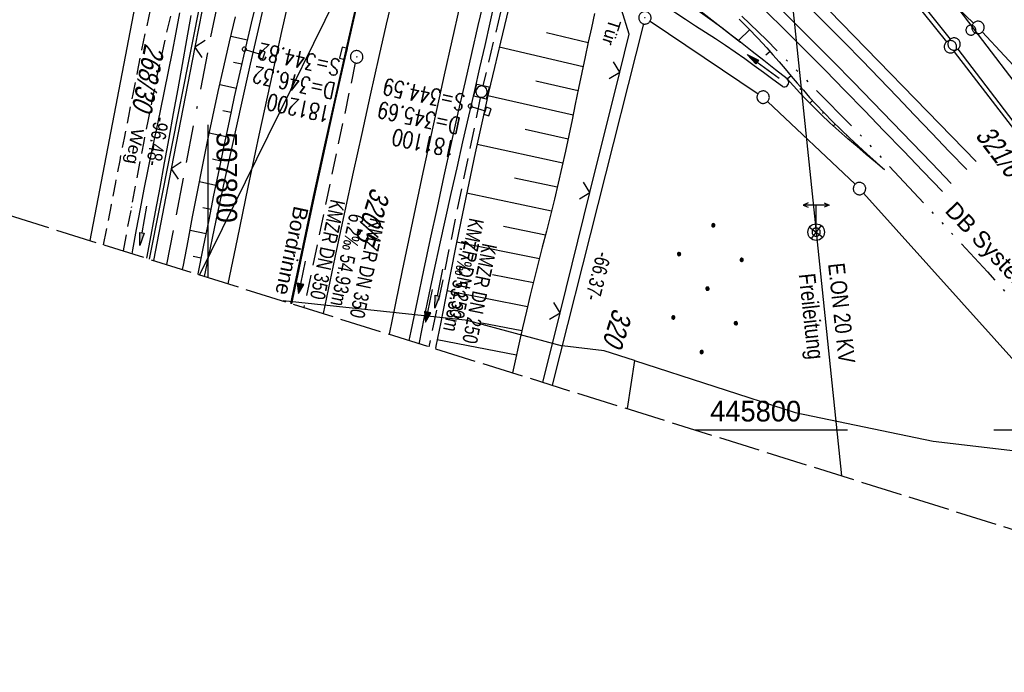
# Model space of a CAD drawing. Extents: x 507679 to 508174, y 445771 to 446563.
# Tile 2 of 43: x 507777 to 507896, y 445771 to 445850. Entities that reach past the tile are written whole.
import ezdxf

# ---------------------------------------------------------------- set-up
doc = ezdxf.new("R2010")
doc.units = 0
doc.header["$LTSCALE"] = 10
doc.header["$MEASUREMENT"] = 0
for name, pattern in [('ACAD_ISO14W100', [25.5, 12, -3, 0.5, -3, 0.5, -3, 0.5, -3]), ('ACAD_ISO16W100', [73, 15, -6.5, 15, -6.5, 15, -7, 1, -7]), ('AUSGEZOGEN', [0]), ('LT00', [0]), ('LT11', [0.3, 0.2, -0.1]), ('LT14', [0.6, 0.5, -0.1]), ('STRICHLINIE2', [0.375, 0.25, -0.125])]:
    doc.linetypes.add(name, pattern=pattern)
doc.layers.get('0').update_dxf_attribs({"linetype": 'LT00'})
for name, color, linetype in [('--EK_FBR', 250, 'LT00'), ('--EK_Halt-Pfeil', 4, 'LT00'), ('--EK_Haltung', 7, 'STRICHLINIE2'), ('--EK_Haltung-Text', 140, 'LT00'), ('--EK_Schacht-Text', 5, 'LT00'), ('--EL_DFK_AB_L', 21, 'LT00'), ('--EL_DFK_AB_P', 7, 'LT00'), ('--EL_Halt-Pfeil', 4, 'LT00'), ('--EL_Haltung', 182, 'STRICHLINIE2'), ('--EL_Haltung-Text', 182, 'LT00'), ('ABSTAND', 8, 'LT00'), ('BAB-KABEL', 220, 'ACAD_ISO16W100'), ('DB-KABEL', 210, 'ACAD_ISO14W100'), ('DB-KABEL_TEXT', 210, 'LT00'), ('DFK_AB_L', 21, 'LT00'), ('DFK_AB_P', 7, 'LT00'), ('DFK_FLUR_NR', 250, 'LT00'), ('DFK_GZPKT', 250, 'LT00'), ('DFK_KATASTER', 250, 'LT00'), ('DFK_NUTZUNG', 250, 'LT00'), ('DFK_TOPO-SYM', 252, 'LT00'), ('DFK_VERMPKT', 252, 'LT00'), ('FELDWEG_TEXT', 250, 'Continuous'), ('PFEIL', 140, 'AUSGEZOGEN'), ('RINNE_TEXT', 11, 'Continuous'), ('STROM_FREILTG', 80, 'STROMFREILEITUNG'), ('STROM_TEXT', 80, 'Continuous'), ('TOR_TEXT_A', 11, 'Continuous'), ('V128_AFBR_BAB', 250, 'LT00'), ('V128_BOESCH', 250, 'LT00'), ('V128_BOSCHUNG', 250, 'LT00'), ('V128_FELDWEG', 250, 'LT11'), ('V128_GRABEN', 250, 'LT00'), ('V128_H_BORD', 8, 'LT00'), ('V128_KA_MULD', 182, 'LT00'), ('V128_KA_PRUF', 182, 'LT00'), ('V128_LD_MARK', 250, 'LT00'), ('V128_OK_GLEIS', 251, 'LT00'), ('V128_RASTER', 250, 'LT00'), ('V128_SCHILD_K', 1, 'LT00'), ('V128_SINKK', 182, 'LT00'), ('V128_ZAUN', 40, 'LT00')]:
    doc.layers.add(name, color=color, linetype=linetype)
doc.layers.add('-BLATT_128-RAND', color=7, linetype='LT14', plot=False)
doc.styles.add('Arial', font='ARIAL.TTF')
doc.styles.add('Beschrift', font='ARIAL.TTF')
doc.styles.add('Haltungsbeschriftung', font='ARIAL.TTF', dxfattribs={"width": 0.75})
doc.styles.add('schachtbeschriftung', font='romans.shx', dxfattribs={"width": 0.75, "height": 2})
doc.styles.get("Standard").update_dxf_attribs({"font": 'ARIAL.TTF'})
doc.styles.add('Strom', font='txt-alt.shx')
doc.styles.add('Versorgungsltg', font='ARIAL.TTF', dxfattribs={"width": 0.8, "height": 2})
doc.linetypes.add('STROMFREILEITUNG', pattern='A,12.7,-5.5,["xx",Strom,S=2.5,R=0,X=-2.6,Y=-0.85],-4.35', length=22.55)

# ---------------------------------------------------------------- blocks, each defined once
blk = doc.blocks.new('SYMB7010')
at = {"color": 0, "linetype": 'ByBlock'}
for points in [[(-0.031408, 0.499213), (-0.093728, 0.49134), (-0.15457, 0.475719), (-0.212975, 0.452595), (-0.268021, 0.422333), (-0.31884, 0.385411), (-0.36463, 0.342411), (-0.40467, 0.29401), (-0.438329, 0.240973), (-0.465074, 0.184136), (-0.484486, 0.124395), (-0.496256, 0.062692), (-0.5002, 0)], [(-0.5002, 0), (-0.496256, -0.062692), (-0.484486, -0.124395), (-0.465075, -0.184136), (-0.438329, -0.240973), (-0.404671, -0.29401), (-0.36463, -0.342411), (-0.31884, -0.385411), (-0.268021, -0.422333), (-0.212975, -0.452595), (-0.154571, -0.475719), (-0.093728, -0.49134), (-0.031408, -0.499213), (0.031408, -0.499213)], [(0.5002, 0), (0.496256, 0.062692), (0.484485, 0.124395), (0.465074, 0.184136), (0.438329, 0.240973), (0.40467, 0.29401), (0.36463, 0.342411), (0.31884, 0.385411), (0.268021, 0.422333), (0.212975, 0.452595), (0.15457, 0.475719), (0.093728, 0.49134), (0.031408, 0.499213), (-0.031408, 0.499213)], [(0.031408, -0.499213), (0.093728, -0.491341), (0.15457, -0.475719), (0.212975, -0.452595), (0.268021, -0.422333), (0.31884, -0.385411), (0.36463, -0.342411), (0.404671, -0.294011), (0.438329, -0.240974), (0.465075, -0.184136), (0.484486, -0.124395), (0.496256, -0.062692), (0.500201, 0)]]:
    blk.add_lwpolyline(points, dxfattribs=at)
blk = doc.blocks.new('SYMB7309')
at = {"color": 0, "linetype": 'ByBlock'}
for p, q in [((1.558, 3.279999), (-1.558, 3.28)), ((0, 0.5002), (0, 3.28))]:
    blk.add_line(p, q, dxfattribs=at)
for points in [[(-0.984, 3.526), (-1.558, 3.28), (-0.984, 3.034)], [(0.984, 3.526), (1.558, 3.279999), (0.984, 3.034)], [(-0.031408, 0.499213), (-0.093728, 0.49134), (-0.15457, 0.475719), (-0.212975, 0.452595), (-0.268021, 0.422333), (-0.31884, 0.385411), (-0.36463, 0.342411), (-0.40467, 0.29401), (-0.438329, 0.240973), (-0.465074, 0.184136), (-0.484486, 0.124395), (-0.496256, 0.062692), (-0.5002, 0)], [(-0.5002, 0), (-0.496256, -0.062692), (-0.484486, -0.124395), (-0.465074, -0.184136), (-0.438329, -0.240973), (-0.404671, -0.29401), (-0.36463, -0.342411), (-0.31884, -0.385411), (-0.268021, -0.422333), (-0.212975, -0.452595), (-0.15457, -0.475719), (-0.093728, -0.49134), (-0.031408, -0.499213), (0.031408, -0.499213), (0.093728, -0.49134), (0.15457, -0.475719), (0.212975, -0.452595), (0.268021, -0.422333), (0.31884, -0.385411), (0.36463, -0.342411), (0.404671, -0.29401), (0.438329, -0.240973), (0.465075, -0.184136), (0.484486, -0.124395), (0.496256, -0.062692), (0.500201, 0)], [(0.5002, 0), (0.496256, 0.062692), (0.484485, 0.124395), (0.465074, 0.184136), (0.438329, 0.240973), (0.40467, 0.29401), (0.36463, 0.34241), (0.31884, 0.385411), (0.268021, 0.422333), (0.212975, 0.452595), (0.15457, 0.475719), (0.093728, 0.49134), (0.031408, 0.499213), (-0.031408, 0.499213)]]:
    blk.add_lwpolyline(points, dxfattribs=at)
blk = doc.blocks.new('Ackerland7')
at = {"layer": 'DFK_NUTZUNG', "color": 0, "linetype": 'ByBlock'}
for p, q in [((-4, 3.93), (-4, 3.67)), ((-3.95, 3.63), (-3.95, 3.97)), ((-3.9, 3.99), (-3.9, 3.61)), ((-3.85, 3.6), (-3.85, 4)), ((-3.8, 3.99), (-3.8, 3.61)), ((-3.75, 3.63), (-3.75, 3.97)), ((-3.7, 3.93), (-3.7, 3.67)), ((-3.65, 3.8), (-3.65, 3.8)), ((3.7, 3.93), (3.7, 3.67)), ((3.75, 3.63), (3.75, 3.97)), ((3.8, 3.99), (3.8, 3.61)), ((3.85, 3.6), (3.85, 4)), ((3.9, 3.99), (3.9, 3.61)), ((3.95, 3.63), (3.95, 3.97)), ((4, 3.93), (4, 3.67)), ((4.05, 3.8), (4.05, 3.8)), ((-7.85, 0.13), (-7.85, -0.13)), ((-7.8, -0.17), (-7.8, 0.17)), ((-7.75, 0.19), (-7.75, -0.19)), ((-7.7, -0.2), (-7.7, 0.2)), ((-7.65, 0.19), (-7.65, -0.19)), ((-7.6, -0.17), (-7.6, 0.17)), ((-7.55, 0.13), (-7.55, -0.13)), ((-7.5, 0), (-7.5, 0)), ((-0.15, 0.13), (-0.15, -0.13)), ((-0.1, -0.17), (-0.1, 0.17)), ((-0.05, 0.19), (-0.05, -0.19)), ((0, -0.2), (0, 0.2)), ((0.05, 0.19), (0.05, -0.19)), ((0.1, -0.17), (0.1, 0.17)), ((0.15, 0.13), (0.15, -0.13)), ((0.2, 0), (0.2, 0)), ((7.55, 0.13), (7.55, -0.13)), ((7.6, -0.17), (7.6, 0.17)), ((7.65, 0.19), (7.65, -0.19)), ((7.7, -0.2), (7.7, 0.2)), ((7.75, 0.19), (7.75, -0.19)), ((7.8, -0.17), (7.8, 0.17)), ((7.85, 0.13), (7.85, -0.13)), ((7.9, 0), (7.9, 0)), ((-4, -3.67), (-4, -3.93)), ((-3.95, -3.97), (-3.95, -3.63)), ((-3.9, -3.61), (-3.9, -3.99)), ((-3.85, -4), (-3.85, -3.6)), ((-3.8, -3.61), (-3.8, -3.99)), ((-3.75, -3.97), (-3.75, -3.63)), ((-3.7, -3.67), (-3.7, -3.93)), ((-3.65, -3.8), (-3.65, -3.8)), ((3.7, -3.67), (3.7, -3.93)), ((3.75, -3.97), (3.75, -3.63)), ((3.8, -3.61), (3.8, -3.99)), ((3.85, -4), (3.85, -3.6)), ((3.9, -3.61), (3.9, -3.99)), ((3.95, -3.97), (3.95, -3.63)), ((4, -3.67), (4, -3.93)), ((4.05, -3.8), (4.05, -3.8))]:
    blk.add_line(p, q, dxfattribs=at)
for points in [[(-3.65, 3.8), (-3.67, 3.89), (-3.73, 3.96), (-3.81, 3.99), (-3.89, 3.99), (-3.97, 3.96), (-4.03, 3.89), (-4.05, 3.8), (-4.03, 3.71), (-3.97, 3.64), (-3.89, 3.6), (-3.81, 3.6), (-3.73, 3.64), (-3.67, 3.71), (-3.65, 3.8)], [(4.05, 3.8), (4.03, 3.89), (3.97, 3.96), (3.89, 3.99), (3.81, 3.99), (3.73, 3.96), (3.67, 3.89), (3.65, 3.8), (3.67, 3.71), (3.73, 3.64), (3.81, 3.61), (3.89, 3.61), (3.97, 3.64), (4.03, 3.71), (4.05, 3.8)], [(-7.5, 0), (-7.52, 0.09), (-7.58, 0.16), (-7.66, 0.19), (-7.74, 0.19), (-7.82, 0.16), (-7.88, 0.09), (-7.9, 0)], [(0.2, 0), (0.18, 0.09), (0.12, 0.16), (0.04, 0.19), (-0.04, 0.19), (-0.12, 0.16), (-0.18, 0.09), (-0.2, 0)], [(-0.2, 0), (-0.18, -0.09), (-0.12, -0.16), (-0.04, -0.19), (0.04, -0.19), (0.12, -0.16), (0.18, -0.09), (0.2, 0)], [(7.9, 0), (7.88, 0.09), (7.82, 0.16), (7.74, 0.19), (7.66, 0.19), (7.58, 0.16), (7.52, 0.09), (7.5, 0)], [(7.5, 0), (7.52, -0.09), (7.58, -0.16), (7.66, -0.19), (7.74, -0.19), (7.82, -0.16), (7.88, -0.09), (7.9, 0)], [(-7.9, 0), (-7.88, -0.09), (-7.82, -0.16), (-7.74, -0.19), (-7.66, -0.19), (-7.58, -0.16), (-7.52, -0.09), (-7.5, 0)], [(-3.65, -3.8), (-3.67, -3.71), (-3.73, -3.64), (-3.81, -3.61), (-3.89, -3.61), (-3.97, -3.64), (-4.03, -3.71), (-4.05, -3.8), (-4.03, -3.89), (-3.97, -3.96), (-3.89, -3.99), (-3.81, -3.99), (-3.73, -3.96), (-3.67, -3.89), (-3.65, -3.8)], [(4.05, -3.8), (4.03, -3.71), (3.97, -3.64), (3.89, -3.61), (3.81, -3.61), (3.73, -3.64), (3.67, -3.71), (3.65, -3.8), (3.67, -3.89), (3.73, -3.96), (3.81, -3.99), (3.89, -3.99), (3.97, -3.96), (4.03, -3.89), (4.05, -3.8)]]:
    blk.add_lwpolyline(points, dxfattribs=at)
blk = doc.blocks.new('Pfreil3')
at = {"layer": 'PFEIL'}
blk.add_hatch(color=256, dxfattribs=at).paths.add_polyline_path([(-1.55, 0.27), (-1.55, -0.27), (0, 0)])
for p, q in [((-1.55, 0), (-4.83, 0)), ((-1.55, -0.27), (-1.55, 0.27)), ((-1.55, 0.27), (0, 0)), ((0, 0), (-1.55, -0.27))]:
    blk.add_line(p, q, dxfattribs=at)
blk = doc.blocks.new('SYMB0011')
at = {"color": 0, "linetype": 'ByBlock'}
for p, q in [((0.5, 0), (-0.5, 0)), ((0, 0.5), (0, -0.5))]:
    blk.add_line(p, q, dxfattribs=at)
blk = doc.blocks.new('SYMB1263')
at = {"color": 0, "linetype": 'ByBlock'}
for p, q in [((0.014231, 0.098982), (-0.014231, 0.098982)), ((-0.014231, -0.098982), (0.014232, -0.098982))]:
    blk.add_line(p, q, dxfattribs=at)
for points in [[(0, 0.1), (0, 0.75), (0.18, 0.75), (0.18, 1), (-0.18, 1), (-0.18, 0.75), (0, 0.75)], [(-0.014231, 0.098982), (-0.041542, 0.090963), (-0.065486, 0.075575), (-0.084125, 0.054064), (-0.095949, 0.028173), (-0.1, 0)], [(-0.1, 0), (-0.095949, -0.028173), (-0.084125, -0.054064), (-0.065486, -0.075575), (-0.041541, -0.090963), (-0.014231, -0.098982)], [(0.1, 0), (0.095949, 0.028173), (0.084125, 0.054064), (0.065486, 0.075575), (0.041541, 0.090963), (0.014231, 0.098982)], [(0.014232, -0.098982), (0.041542, -0.090963), (0.065486, -0.075575), (0.084125, -0.054064), (0.095949, -0.028173), (0.1, 0)]]:
    blk.add_lwpolyline(points, dxfattribs=at)
blk = doc.blocks.new('SYMB0024')
at = {"color": 0, "linetype": 'ByBlock'}
for p, q in [((-0.5, 0.5), (0, 0)), ((0, 0), (0.5, 0.5))]:
    blk.add_line(p, q, dxfattribs=at)
blk = doc.blocks.new('SYMB0652')
at = {"color": 0, "linetype": 'ByBlock'}
blk.add_lwpolyline([(-0.15, -0.075), (0.15, -0.075), (0.15, 0.075), (-0.15, 0.075), (-0.15, -0.075)], dxfattribs=at)
blk = doc.blocks.new('SYMB0003')
at = {"color": 0, "linetype": 'ByBlock'}
for p, q in [((-0.015712, 0), (0.010166, 0.012015)), ((0, -0.021257), (-0.015712, 0)), ((0.010166, 0.012015), (0, -0.021257))]:
    blk.add_line(p, q, dxfattribs=at)
for points in [[(-0.031395, 0.499013), (-0.093691, 0.491144), (-0.154509, 0.475528), (-0.21289, 0.452414), (-0.267913, 0.422164), (-0.318712, 0.385257), (-0.364484, 0.342274), (-0.404509, 0.293893), (-0.438154, 0.240877), (-0.464888, 0.184062), (-0.484292, 0.124345), (-0.496058, 0.062667), (-0.5, 0)], [(-0.5, 0), (-0.496058, -0.062667), (-0.484292, -0.124345), (-0.464888, -0.184062), (-0.438154, -0.240877), (-0.404509, -0.293893), (-0.364485, -0.342274), (-0.318712, -0.385257), (-0.267914, -0.422164), (-0.21289, -0.452414), (-0.154509, -0.475529), (-0.093691, -0.491144), (-0.031395, -0.499014), (0.031395, -0.499014)], [(0.5, 0), (0.496057, 0.062667), (0.484292, 0.124345), (0.464888, 0.184062), (0.438153, 0.240877), (0.404509, 0.293893), (0.364484, 0.342274), (0.318712, 0.385257), (0.267913, 0.422164), (0.21289, 0.452414), (0.154509, 0.475528), (0.093691, 0.491144), (0.031395, 0.499013), (-0.031395, 0.499013)], [(0.031395, -0.499014), (0.093691, -0.491144), (0.154509, -0.475529), (0.21289, -0.452414), (0.267914, -0.422164), (0.318712, -0.385257), (0.364485, -0.342274), (0.404509, -0.293893), (0.438154, -0.240877), (0.464889, -0.184062), (0.484292, -0.124345), (0.496058, -0.062667), (0.5, 0)]]:
    blk.add_lwpolyline(points, dxfattribs=at)
blk = doc.blocks.new('SYMB1210')
at = {"color": 0, "linetype": 'ByBlock'}
blk.add_line((0.018815, -0.179014), (0.055623, -0.17119), dxfattribs=at)
for points in [[(-0.2, -0.2), (-0.2, 0.2), (0.2, 0.2), (0.2, -0.2), (-0.2, -0.2)], [(0.018815, 0.179014), (-0.018815, 0.179014), (-0.055623, 0.17119), (-0.09, 0.155885), (-0.120444, 0.133766), (-0.145623, 0.105801), (-0.164438, 0.073213), (-0.176067, 0.037424), (-0.18, 0)], [(-0.18, 0), (-0.176067, -0.037424), (-0.164438, -0.073213), (-0.145623, -0.105801), (-0.120444, -0.133766), (-0.09, -0.155885), (-0.055623, -0.17119), (-0.018815, -0.179014), (0.018815, -0.179014)], [(0.18, 0), (0.176067, 0.037424), (0.164438, 0.073213), (0.145623, 0.105801), (0.120444, 0.133766), (0.09, 0.155885), (0.055623, 0.17119), (0.018815, 0.179014)], [(0.055623, -0.17119), (0.09, -0.155885), (0.120444, -0.133766), (0.145623, -0.105801), (0.164438, -0.073213), (0.176067, -0.037424), (0.18, 0)]]:
    blk.add_lwpolyline(points, dxfattribs=at)
blk = doc.blocks.new('SYMB0070')
at = {"color": 0, "linetype": 'ByBlock'}
for p, q in [((-0.5, 0), (0.2, 0)), ((0.5, 0), (0.2, 0.1)), ((0.2, 0.1), (0.2, 0)), ((0.468, 0), (0.21, 0.086)), ((0.21, 0.086), (0.21, -0.086)), ((0.21, -0.086), (0.468, 0)), ((0.22, -0.072), (0.437, 0)), ((0.23, -0.058), (0.405, 0)), ((0.24, -0.045), (0.374, 0)), ((0.342, 0), (0.25, 0.031)), ((0.25, 0.031), (0.25, -0.031)), ((0.25, -0.031), (0.342, 0)), ((0.26, -0.017), (0.31, 0)), ((0.27, -0.003), (0.279, 0))]:
    blk.add_line(p, q, dxfattribs=at)
for points in [[(0.2, 0), (0.2, -0.1), (0.5, 0)], [(0.437, 0), (0.22, 0.072), (0.22, -0.072)], [(0.405, 0), (0.23, 0.058), (0.23, -0.058)], [(0.374, 0), (0.24, 0.045), (0.24, -0.045)], [(0.31, 0), (0.26, 0.017), (0.26, -0.017)], [(0.279, 0), (0.27, 0.003), (0.27, -0.003)]]:
    blk.add_lwpolyline(points, dxfattribs=at)

msp = doc.modelspace()

# ---------------------------------------------------------------- linework, layer by layer
at = {"layer": '--EK_FBR', "linetype": 'LT11', "flags": 128}
for points in [[(507789.74, 445821.63), (507790.07, 445823.39), (507790.74, 445826.92), (507791.24, 445829.58), (507791.74, 445832.24), (507792.26, 445834.89), (507792.78, 445837.54), (507793.31, 445840.19), (507793.85, 445842.83), (507794.42, 445845.47), (507795.01, 445848.1), (507795.62, 445850.72), (507796.02, 445852.37), (507796.43, 445854.02), (507796.83, 445855.66), (507797.24, 445857.31), (507797.64, 445858.95), (507798.02, 445860.61), (507798.39, 445862.26), (507798.74, 445863.93), (507799.06, 445865.6), (507799.36, 445867.29), (507799.62, 445868.98), (507799.84, 445870.7), (507799.96, 445871.84), (507800.05, 445872.98), (507800.11, 445874.12), (507800.13, 445875.27), (507800.1, 445876.4), (507800.02, 445877.53), (507799.87, 445878.64), (507799.65, 445879.74), (507799.36, 445880.83), (507799, 445881.82), (507798.58, 445882.8), (507798.09, 445883.75), (507797.54, 445884.67), (507796.93, 445885.57), (507796.28, 445886.43), (507795.58, 445887.25), (507794.83, 445888.03), (507794.05, 445888.77), (507793.15, 445889.54), (507792.21, 445890.26), (507791.24, 445890.93), (507790.25, 445891.57), (507789.23, 445892.17), (507788.19, 445892.74), (507787.14, 445893.3), (507786.08, 445893.83), (507785.02, 445894.36), (507783.95, 445894.89), (507782.89, 445895.42), (507781.35, 445896.2), (507779.82, 445897), (507778.31, 445897.81), (507776.8, 445898.63), (507774.43, 445899.94), (507772.07, 445901.27), (507769.72, 445902.62), (507767.38, 445903.99), (507765.04, 445905.37), (507762.71, 445906.76), (507760.39, 445908.16), (507758.06, 445909.56), (507755.74, 445910.97), (507751.13, 445913.78), (507746.53, 445916.59), (507741.92, 445919.41), (507737.32, 445922.23), (507732.73, 445925.06)], [(507787.35, 445822.38), (507787.7, 445824.16), (507788.3, 445827.22), (507788.82, 445829.9), (507789.34, 445832.58), (507789.86, 445835.26), (507790.39, 445837.94), (507790.92, 445840.61), (507791.45, 445843.28), (507791.99, 445845.95), (507792.55, 445848.6), (507793.11, 445851.25), (507793.5, 445853.04), (507793.89, 445854.82), (507794.28, 445856.6), (507794.67, 445858.38), (507795.06, 445860.17), (507795.44, 445861.97), (507795.81, 445863.77), (507796.16, 445865.59), (507796.5, 445867.42), (507796.83, 445869.26), (507797.13, 445871.13), (507797.27, 445872.03), (507797.39, 445872.93), (507797.5, 445873.84), (507797.58, 445874.74), (507797.62, 445875.63), (507797.63, 445876.52), (507797.59, 445877.4), (507797.5, 445878.27), (507797.35, 445879.13), (507797.13, 445879.97), (507796.83, 445880.81), (507796.47, 445881.62), (507796.04, 445882.42), (507795.55, 445883.19), (507795.01, 445883.93), (507794.42, 445884.65), (507793.8, 445885.34), (507793.15, 445886), (507792.47, 445886.64), (507791.59, 445887.39), (507790.68, 445888.1), (507789.75, 445888.76), (507788.79, 445889.4), (507787.83, 445890), (507786.85, 445890.59), (507785.86, 445891.15), (507784.86, 445891.71), (507783.86, 445892.26), (507782.86, 445892.81), (507781.86, 445893.36), (507775.74, 445896.81), (507754.64, 445909.08), (507731.54, 445923.2)]]:
    msp.add_lwpolyline(points, dxfattribs=at)
at = {"layer": '--EK_FBR'}
for points in [[(507799.55, 445818.55), (507799.87, 445820.07), (507800.98, 445825.32), (507801.99, 445830.05), (507803.02, 445834.77), (507804.07, 445839.5), (507805.12, 445844.22), (507806.19, 445848.94), (507807.25, 445853.58)], [(507824.31, 445810.8), (507824.54, 445811.91), (507825.3, 445815.6), (507826.07, 445819.29), (507826.88, 445823.1), (507827.71, 445826.91), (507828.55, 445830.72), (507829.39, 445834.53), (507830.24, 445838.33), (507831.1, 445842.14), (507831.87, 445845.53), (507832.65, 445848.92), (507833.43, 445852.3)]]:
    msp.add_lwpolyline(points, dxfattribs=at)
at = {"layer": '--EK_FBR', "color": 2}
for points in [[(507810, 445815.28), (507811.47, 445822.3), (507812.75, 445828.22), (507814.04, 445834.13), (507815.35, 445840.04), (507816.68, 445845.95), (507818.47, 445853.75)], [(507813.94, 445814.05), (507815.57, 445821.81), (507816.57, 445826.48), (507817.58, 445831.16), (507818.6, 445835.83), (507819.63, 445840.5), (507820.68, 445845.16), (507821.57, 445849.07), (507822.47, 445852.98)]]:
    msp.add_lwpolyline(points, dxfattribs=at)
at = {"layer": '--EK_Haltung'}
for p, q in [((507844.05, 445887.01), (507833.22, 445841.64)), ((507817.79, 445844.39), (507811.57, 445814.79)), ((507832.9, 445840.17), (507826.69, 445810.05))]:
    msp.add_line(p, q, dxfattribs=at)
at = {"layer": '--EL_DFK_AB_L'}
for p, q in [((507792.9, 445820.64), (507804.68, 445880.01)), ((507852.62, 445849.11), (507841.61, 445805.38))]:
    msp.add_line(p, q, dxfattribs=at)
at = {"layer": '--EL_Haltung'}
for p, q in [((507844.05, 445887.01), (507833.22, 445841.64)), ((507817.79, 445844.39), (507811.57, 445814.79)), ((507832.9, 445840.17), (507826.69, 445810.05))]:
    msp.add_line(p, q, dxfattribs=at)
at = {"layer": '-BLATT_128-RAND'}
msp.add_lwpolyline([(507899.81, 446562.6), (507678.6, 445856.44), (507952.48, 445770.65), (508173.69, 446476.81), (507899.81, 446562.6)], dxfattribs=at)
at = {"layer": 'BAB-KABEL', "ltscale": 0.03, "flags": 128}
msp.add_lwpolyline([(508053.2, 446514.56), (508053.05, 446512.52), (508031.72, 446493.74), (508025.76, 446492.1), (508020.21, 446489.1), (508016.01, 446486.75), (508018.85, 446477.05), (508018.71, 446455.03), (508016.47, 446434.12), (508001.56, 446402.94), (507988.75, 446377.2), (507959.8, 446320.2), (507925.33, 446249.31), (507916.94, 446230.24), (507900.17, 446187.51), (507899.3, 446183.35), (507895.11, 446171.98), (507885.59, 446156.98), (507861.93, 446087.71), (507849.06, 446048.47), (507830.93, 445993.11), (507819.18, 445959.43), (507803.72, 445939.69), (507777.25, 445905.81), (507782.06, 445900.06), (507801.85, 445885.77), (507805.53, 445872.3), (507800.26, 445847.41), (507794.95, 445820)], dxfattribs=at)
at = {"layer": 'DB-KABEL', "ltscale": 0.05, "flags": 128}
msp.add_lwpolyline([(507712.56, 445964.85), (507713.23, 445964.48), (507729.32, 445955.02), (507748.23, 445943.13), (507765.9, 445931.24), (507781.76, 445920.11), (507799.62, 445906.75), (507804.77, 445904.09), (507813.21, 445896.9), (507829.85, 445882.92), (507851.23, 445864.24), (507855.73, 445858.51), (507867.51, 445847.16), (507878.15, 445836.41), (507894.24, 445819.11), (507906.52, 445805.12), (507915.12, 445794.94), (507924.77, 445783.14), (507928.72, 445778.09)], dxfattribs=at)
at = {"layer": 'DFK_AB_L'}
for p, q in [((507792.9, 445820.64), (507804.68, 445880.01)), ((507852.62, 445849.11), (507841.61, 445805.38))]:
    msp.add_line(p, q, dxfattribs=at)
at = {"layer": 'DFK_KATASTER'}
for p, q in [((507795.13, 445872.12), (507785.69, 445822.9)), ((507875.34, 445864.33), (507889.27, 445846.92)), ((507875.94, 445864.54), (507889.72, 445847.24)), ((507819.97, 445861.45), (507798.95, 445818.74)), ((507890.62, 445850.99), (507892.53, 445849.19)), ((507890.62, 445850.99), (507892.58, 445848.48)), ((507853.42, 445849.42), (507866.48, 445840.66)), ((507892.58, 445848.48), (507934.94, 445792.72)), ((507893.59, 445848.13), (507915.57, 445824.37)), ((507890.64, 445846.06), (507930.11, 445794.15)), ((507890.2, 445845.74), (507929.87, 445793.91)), ((507867.64, 445839.72), (507878.21, 445829.7)), ((507879.25, 445828.62), (507907.73, 445796.85)), ((507831.44, 445813.21), (507809.06, 445815.58)), ((507831.44, 445813.21), (507842.81, 445810.15)), ((507847.88, 445809.54), (507842.81, 445810.15)), ((507851.55, 445808.36), (507847.88, 445809.54)), ((507851.55, 445808.36), (507850.64, 445802.55)), ((507851.55, 445808.36), (507870.97, 445802.1)), ((507870.97, 445802.1), (507887.67, 445798.6)), ((507887.67, 445798.6), (507907.6, 445796.28))]:
    msp.add_line(p, q, dxfattribs=at)
at = {"layer": 'STROM_FREILTG', "ltscale": 0.05, "flags": 128}
msp.add_lwpolyline([(507821.34, 446312.11), (507822.46, 446302.6), (507843.48, 446111.86), (507873.51, 445823.91), (507876.59, 445794.42)], dxfattribs=at)
at = {"layer": 'STROM_TEXT'}
for p, q in [((507874.12, 445824.7), (507872.9, 445823.12)), ((507872.72, 445824.52), (507874.3, 445823.3))]:
    msp.add_line(p, q, dxfattribs=at)
msp.add_circle((507873.51, 445823.91), 1, dxfattribs=at)
at = {"layer": 'V128_AFBR_BAB'}
for points in [[(507799.55, 445818.55), (507799.87, 445820.07), (507800.98, 445825.32), (507801.99, 445830.05), (507803.02, 445834.77), (507804.07, 445839.5), (507805.12, 445844.22), (507806.19, 445848.94), (507807.25, 445853.58)], [(507824.31, 445810.8), (507824.54, 445811.91), (507825.3, 445815.6), (507826.07, 445819.29), (507826.88, 445823.1), (507827.71, 445826.91), (507828.55, 445830.72), (507829.39, 445834.53), (507830.24, 445838.33), (507831.1, 445842.14), (507831.87, 445845.53), (507832.65, 445848.92), (507833.43, 445852.3)]]:
    msp.add_lwpolyline(points, dxfattribs=at)
at = {"layer": 'V128_AFBR_BAB', "color": 0}
for points in [[(507810, 445815.28), (507811.47, 445822.3), (507812.75, 445828.22), (507814.04, 445834.13), (507815.35, 445840.04), (507816.68, 445845.95), (507818.47, 445853.75)], [(507813.94, 445814.05), (507815.57, 445821.81), (507816.57, 445826.48), (507817.58, 445831.16), (507818.6, 445835.83), (507819.63, 445840.5), (507820.68, 445845.16), (507821.57, 445849.07), (507822.47, 445852.98)]]:
    msp.add_lwpolyline(points, dxfattribs=at)
at = {"layer": 'V128_BOESCH'}
msp.add_line((507849.86, 445858.23), (507864.36, 445846.88), dxfattribs=at)
for points in [[(507798.78, 445818.8), (507798.79, 445818.85), (507799.44, 445822.13), (507800.1, 445825.4), (507800.7, 445828.38), (507801.31, 445831.36), (507801.93, 445834.34), (507802.56, 445837.32), (507803.2, 445840.3), (507803.86, 445843.27), (507804.54, 445846.24), (507805.24, 445849.2), (507805.8, 445851.5)], [(507796.91, 445819.38), (507797.01, 445819.93), (507797.56, 445822.85), (507798.12, 445825.77), (507798.71, 445828.8), (507799.31, 445831.84), (507799.93, 445834.87), (507800.56, 445837.89), (507801.21, 445840.92), (507801.88, 445843.93), (507802.58, 445846.95), (507803.31, 445849.95)], [(507846.71, 445850.38), (507846.33, 445848.63), (507845.94, 445846.88), (507845.57, 445845.13), (507845.17, 445843.23), (507844.78, 445841.32), (507844.39, 445839.41), (507844, 445837.5), (507843.6, 445835.6), (507843.19, 445833.7), (507842.77, 445831.79), (507842.32, 445829.85), (507841.86, 445827.91), (507841.38, 445825.97), (507840.89, 445824.03), (507840.4, 445822.09), (507839.91, 445820.16), (507839.43, 445818.22), (507838.95, 445816.28), (507838.48, 445814.33), (507838.01, 445812.34), (507837.55, 445810.34), (507837.1, 445808.33), (507836.78, 445806.89)], [(507864.2, 445849.68), (507865.34, 445848.55), (507866.45, 445847.39), (507867.55, 445846.21), (507868.29, 445845.37), (507869.03, 445844.52), (507869.77, 445843.66), (507870.5, 445842.79), (507871.23, 445841.93), (507871.97, 445841.07), (507872.72, 445840.22), (507873.48, 445839.38), (507874.47, 445838.33), (507875.47, 445837.31), (507876.5, 445836.31), (507877.54, 445835.32), (507878.59, 445834.34), (507879.65, 445833.37), (507880.72, 445832.41), (507881.79, 445831.45)], [(507881.79, 445831.45), (507880.67, 445832.38), (507879.56, 445833.32), (507878.45, 445834.26), (507877.35, 445835.21), (507876.26, 445836.17), (507875.18, 445837.15), (507874.13, 445838.14), (507873.09, 445839.16), (507872.3, 445839.97), (507871.53, 445840.78), (507870.76, 445841.61), (507870, 445842.44)]]:
    msp.add_lwpolyline(points, dxfattribs=at)
at = {"layer": 'V128_BOSCHUNG'}
for p, q in [((507865.47, 445848.41), (507864.11, 445847.09)), ((507804.75, 445847.14), (507802.74, 445847.6)), ((507840.92, 445848.07), (507845.94, 445846.87)), ((507835.2, 445846.34), (507845.32, 445843.95)), ((507867.94, 445845.77), (507867.44, 445845.32)), ((507804.08, 445844.22), (507803.07, 445844.45)), ((507870.47, 445842.83), (507870, 445842.43)), ((507803.42, 445841.3), (507801.39, 445841.74)), ((507839.61, 445842.22), (507844.72, 445841.03)), ((507871.76, 445841.32), (507871.55, 445841.15)), ((507833.83, 445840.46), (507844.12, 445838.11)), ((507873.07, 445839.83), (507872.73, 445839.53)), ((507802.78, 445838.37), (507801.77, 445838.59)), ((507874.42, 445838.38), (507874.28, 445838.25)), ((507875.81, 445836.97), (507875.6, 445836.76)), ((507802.16, 445835.44), (507800.13, 445835.87)), ((507838.34, 445836.35), (507843.52, 445835.2)), ((507877.24, 445835.59), (507877.17, 445835.51)), ((507832.51, 445834.55), (507842.88, 445832.29)), ((507878.7, 445834.24), (507878.6, 445834.13)), ((507880.17, 445832.91), (507880.15, 445832.88)), ((507801.54, 445832.51), (507800.54, 445832.72)), ((507837.05, 445830.5), (507842.21, 445829.39)), ((507881.65, 445831.58), (507881.65, 445831.57)), ((507800.94, 445829.57), (507798.94, 445829.99)), ((507831.25, 445828.65), (507841.51, 445826.49)), ((507800.34, 445826.63), (507799.36, 445826.84)), ((507835.71, 445824.64), (507840.79, 445823.6)), ((507799.75, 445823.69), (507797.8, 445824.09)), ((507830.04, 445822.73), (507840.05, 445820.7)), ((507799.17, 445820.76), (507798.2, 445820.95)), ((507834.38, 445818.79), (507839.32, 445817.8)), ((507828.86, 445816.83), (507838.61, 445814.9)), ((507833.1, 445812.93), (507837.93, 445811.99)), ((507827.7, 445810.91), (507837.27, 445809.07))]:
    msp.add_line(p, q, dxfattribs=at)
at = {"layer": 'V128_FELDWEG', "flags": 128}
for points in [[(507789.74, 445821.63), (507790.07, 445823.39), (507790.74, 445826.92), (507791.24, 445829.58), (507791.74, 445832.24), (507792.26, 445834.89), (507792.78, 445837.54), (507793.31, 445840.19), (507793.85, 445842.83), (507794.42, 445845.47), (507795.01, 445848.1), (507795.62, 445850.72), (507796.02, 445852.37), (507796.43, 445854.02), (507796.83, 445855.66), (507797.24, 445857.31), (507797.64, 445858.95), (507798.02, 445860.61), (507798.39, 445862.26), (507798.74, 445863.93), (507799.06, 445865.6), (507799.36, 445867.29), (507799.62, 445868.98), (507799.84, 445870.7), (507799.96, 445871.84), (507800.05, 445872.98), (507800.11, 445874.12), (507800.13, 445875.27), (507800.1, 445876.4), (507800.02, 445877.53), (507799.87, 445878.64), (507799.65, 445879.74), (507799.36, 445880.83), (507799, 445881.82), (507798.58, 445882.8), (507798.09, 445883.75), (507797.54, 445884.67), (507796.93, 445885.57), (507796.28, 445886.43), (507795.58, 445887.25), (507794.83, 445888.03), (507794.05, 445888.77), (507793.15, 445889.54), (507792.21, 445890.26), (507791.24, 445890.93), (507790.25, 445891.57), (507789.23, 445892.17), (507788.19, 445892.74), (507787.14, 445893.3), (507786.08, 445893.83), (507785.02, 445894.36), (507783.95, 445894.89), (507782.89, 445895.42), (507781.35, 445896.2), (507779.82, 445897), (507778.31, 445897.81), (507776.8, 445898.63), (507774.43, 445899.94), (507772.07, 445901.27), (507769.72, 445902.62), (507767.38, 445903.99), (507765.04, 445905.37), (507762.71, 445906.76), (507760.39, 445908.16), (507758.06, 445909.56), (507755.74, 445910.97), (507751.13, 445913.78), (507746.53, 445916.59), (507741.92, 445919.41), (507737.32, 445922.23), (507732.73, 445925.06)], [(507787.35, 445822.38), (507787.7, 445824.16), (507788.3, 445827.22), (507788.82, 445829.9), (507789.34, 445832.58), (507789.86, 445835.26), (507790.39, 445837.94), (507790.92, 445840.61), (507791.45, 445843.28), (507791.99, 445845.95), (507792.55, 445848.6), (507793.11, 445851.25), (507793.5, 445853.04), (507793.89, 445854.82), (507794.28, 445856.6), (507794.67, 445858.38), (507795.06, 445860.17), (507795.44, 445861.97), (507795.81, 445863.77), (507796.16, 445865.59), (507796.5, 445867.42), (507796.83, 445869.26), (507797.13, 445871.13), (507797.27, 445872.03), (507797.39, 445872.93), (507797.5, 445873.84), (507797.58, 445874.74), (507797.62, 445875.63), (507797.63, 445876.52), (507797.59, 445877.4), (507797.5, 445878.27), (507797.35, 445879.13), (507797.13, 445879.97), (507796.83, 445880.81), (507796.47, 445881.62), (507796.04, 445882.42), (507795.55, 445883.19), (507795.01, 445883.93), (507794.42, 445884.65), (507793.8, 445885.34), (507793.15, 445886), (507792.47, 445886.64), (507791.59, 445887.39), (507790.68, 445888.1), (507789.75, 445888.76), (507788.79, 445889.4), (507787.83, 445890), (507786.85, 445890.59), (507785.86, 445891.15), (507784.86, 445891.71), (507783.86, 445892.26), (507782.86, 445892.81), (507781.86, 445893.36), (507775.74, 445896.81), (507754.64, 445909.08), (507731.54, 445923.2)]]:
    msp.add_lwpolyline(points, dxfattribs=at)
at = {"layer": 'V128_GRABEN'}
for points in [[(507838.29, 445859.04), (507837.54, 445856.01), (507836.8, 445852.97), (507836.06, 445849.93), (507835.33, 445846.89), (507834.61, 445843.85), (507833.91, 445840.81), (507833.08, 445837.15), (507832.28, 445833.49), (507831.5, 445829.82), (507830.73, 445826.15), (507829.98, 445822.47), (507829.25, 445818.8), (507828.68, 445815.9), (507828.11, 445813), (507827.54, 445810.1), (507827.48, 445809.81)], [(507870, 445842.44), (507868.59, 445843.55), (507867.19, 445844.67), (507865.78, 445845.78), (507864.36, 445846.88), (507863.23, 445847.76), (507862.1, 445848.62), (507860.95, 445849.47), (507859.79, 445850.3), (507858.62, 445851.12), (507857.44, 445851.91), (507856.23, 445852.67), (507855.14, 445853.32), (507854.04, 445853.96), (507852.93, 445854.58), (507851.82, 445855.19), (507850.69, 445855.78), (507849.57, 445856.38)], [(507869.42, 445841.54), (507868.29, 445842.38), (507867.16, 445843.22), (507866.02, 445844.05), (507864.88, 445844.87), (507863.73, 445845.68), (507862.54, 445846.49), (507861.34, 445847.29), (507860.14, 445848.07), (507858.94, 445848.85), (507857.73, 445849.64), (507856.53, 445850.42), (507855.34, 445851.22), (507854.14, 445852.04), (507852.95, 445852.86), (507851.77, 445853.7), (507850.59, 445854.54), (507849.41, 445855.38)], [(507825.52, 445810.42), (507825.55, 445810.57), (507826.13, 445813.46), (507826.73, 445816.35), (507827.33, 445819.24), (507828, 445822.36), (507828.69, 445825.48), (507829.39, 445828.6), (507830.09, 445831.71), (507830.8, 445834.83), (507831.52, 445837.94), (507832.23, 445841.06), (507832.85, 445843.78), (507833.47, 445846.5), (507834.08, 445849.22), (507834.68, 445851.94)], [(507790.8, 445821.3), (507790.89, 445821.78), (507791.34, 445824.24), (507791.81, 445826.71), (507792.27, 445829.09), (507792.75, 445831.47), (507793.24, 445833.85), (507793.73, 445836.23), (507794.22, 445838.6), (507794.71, 445840.97), (507795.19, 445843.34), (507795.67, 445845.71), (507796.14, 445848.08), (507796.59, 445850.44)], [(507797.91, 445850.11), (507797.39, 445847.16), (507796.86, 445844.2), (507796.32, 445841.23), (507795.78, 445838.26), (507795.24, 445835.29), (507794.69, 445832.31), (507794.14, 445829.33), (507793.58, 445826.36), (507792.81, 445822.25), (507792.53, 445820.75)], [(507869.42, 445841.54), (507869.57, 445841.49), (507869.72, 445841.49), (507869.87, 445841.53), (507870, 445841.62), (507870.1, 445841.73), (507870.17, 445841.87), (507870.19, 445842.03), (507870.17, 445842.18), (507870.1, 445842.32), (507870, 445842.44)]]:
    msp.add_lwpolyline(points, dxfattribs=at)
at = {"layer": 'V128_H_BORD'}
msp.add_lwpolyline([(507810.12, 445815.24), (507810.82, 445818.64), (507811.59, 445822.3), (507812.85, 445828.19), (507814.13, 445834.09), (507815.44, 445839.98), (507816.77, 445845.86), (507818.11, 445851.74)], dxfattribs=at)
at = {"layer": 'V128_LD_MARK'}
for points in [[(507853.61, 446013.15), (507850.41, 446003.01), (507847.26, 445992.85), (507844.17, 445982.67), (507841.13, 445972.48), (507838.15, 445962.28), (507834.78, 445950.51), (507831.49, 445938.72), (507828.28, 445926.91), (507825.13, 445915.08), (507822.06, 445903.23), (507820.32, 445896.37), (507818.61, 445889.5), (507816.91, 445882.63), (507815.25, 445875.75), (507813.61, 445868.87), (507812, 445861.98), (507810.43, 445855.08), (507808.88, 445848.18), (507807.5, 445841.91), (507806.14, 445835.64), (507804.81, 445829.36), (507803.5, 445823.07), (507802.39, 445817.67)], [(507821.92, 445811.55), (507822.28, 445813.34), (507823.5, 445819.26), (507824.75, 445825.19), (507826, 445831.11), (507827.28, 445837.03), (507828.58, 445842.94), (507830.43, 445851.16)]]:
    msp.add_lwpolyline(points, dxfattribs=at)
at = {"layer": 'V128_OK_GLEIS'}
for points in [[(507889.85, 445829.81), (507887.48, 445832.27), (507885.11, 445834.73), (507882.74, 445837.19), (507880.36, 445839.64), (507877.98, 445842.09), (507875.59, 445844.52), (507873.19, 445846.95), (507870.78, 445849.37), (507867.91, 445852.21)], [(507873.62, 445852.25), (507892.87, 445832.45)], [(507888.77, 445828.81), (507886.42, 445831.27), (507884.06, 445833.73), (507881.71, 445836.18), (507879.35, 445838.63), (507876.97, 445841.06), (507874.59, 445843.49), (507872.2, 445845.91), (507869.8, 445848.32), (507867.34, 445850.74)], [(507872.64, 445851.17), (507874.79, 445849.01), (507876.93, 445846.84), (507879.06, 445844.67), (507881.18, 445842.48), (507883.3, 445840.28), (507885.41, 445838.08), (507887.51, 445835.88), (507889.61, 445833.67), (507891.71, 445831.47)]]:
    msp.add_lwpolyline(points, dxfattribs=at)
at = {"layer": 'V128_RASTER'}
for p, q in [((507800, 445818.41), (507800, 445836.91)), ((507858.78, 445800), (507877.28, 445800)), ((507895, 445800), (507905, 445800)), ((507895, 445800), (507905, 445800))]:
    msp.add_line(p, q, dxfattribs=at)
at = {"layer": 'V128_ZAUN'}
for p, q in [((507798.4, 445846.28), (507795.52, 445831.56)), ((507846.16, 445828.69), (507849.76, 445843.25)), ((507795.52, 445831.56), (507793.37, 445820.49)), ((507842.55, 445814.13), (507846.16, 445828.69)), ((507840.48, 445805.73), (507842.55, 445814.13))]:
    msp.add_line(p, q, dxfattribs=at)
for points in [[(507801.73, 445860.9), (507799.28, 445850.81), (507798.4, 445846.28)], [(507849.76, 445843.25), (507850.91, 445847.88), (507849.99, 445850.86), (507849.6, 445851.94), (507847.62, 445857.56)]]:
    msp.add_lwpolyline(points, dxfattribs=at)

# ---------------------------------------------------------------- block references
at = {"layer": '--EK_Halt-Pfeil', "yscale": 4, "zscale": 4}
for p, xscale, rotation in [((507811.32, 445818.45), 4.000000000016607, 258.1275700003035), ((507826.69, 445814.99), 4.00000000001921, 258.3565799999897)]:
    msp.add_blockref('SYMB0070', p, dxfattribs=dict(at, xscale=xscale, rotation=rotation))
at = {"layer": '--EL_DFK_AB_P', "xscale": 1.500000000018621, "yscale": 1.5, "zscale": 1.5, "rotation": 264.7377099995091}
msp.add_blockref('SYMB0003', (507852.8, 445849.84), dxfattribs=at)
at = {"layer": '--EL_Halt-Pfeil', "yscale": 4, "zscale": 4}
for p, xscale, rotation in [((507811.32, 445818.45), 4.000000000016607, 258.1275700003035), ((507826.69, 445814.99), 4.00000000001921, 258.3565799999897)]:
    msp.add_blockref('SYMB0070', p, dxfattribs=dict(at, xscale=xscale, rotation=rotation))
at = {"layer": 'DFK_AB_P', "xscale": 1.500000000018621, "yscale": 1.5, "zscale": 1.5, "rotation": 264.7377099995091}
msp.add_blockref('SYMB0003', (507852.8, 445849.84), dxfattribs=at)
at = {"layer": 'DFK_GZPKT', "xscale": 1.500000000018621, "yscale": 1.5, "zscale": 1.5, "rotation": 264.7377099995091}
for p in [(507893.08, 445848.68), (507889.74, 445846.34), (507890.19, 445846.66), (507867.1, 445840.24), (507878.75, 445829.18)]:
    msp.add_blockref('SYMB7010', p, dxfattribs=at)
at = {"layer": 'DFK_NUTZUNG', "rotation": 264.7376999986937}
msp.add_blockref('Ackerland7', (507860.37, 445817.07), dxfattribs=at)
at = {"layer": 'DFK_TOPO-SYM', "rotation": 0.001159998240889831}
msp.add_blockref('SYMB7309', (507873.51, 445823.91), dxfattribs=at)
at = {"layer": 'DFK_VERMPKT', "xscale": 1.200000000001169, "yscale": 1.200000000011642, "zscale": 1.2, "rotation": 264.7377100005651}
msp.add_blockref('SYMB7010', (507892.22, 445848.35), dxfattribs=at)
at = {"layer": 'PFEIL'}
for p, rotation in [((507865.15, 445845.42), 143.3484579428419), ((507791.73, 445822.29), 259.8702241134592), ((507827.39, 445814.7), 258.225856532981)]:
    msp.add_blockref('Pfreil3', p, dxfattribs=dict(at, rotation=rotation))
at = {"layer": 'V128_FELDWEG', "xscale": 0.1000000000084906, "yscale": 0.09999999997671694, "zscale": 0.1, "rotation": 252.6066100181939}
for p in [(507788.3, 445827.22), (507790.74, 445826.92)]:
    msp.add_blockref('SYMB0011', p, dxfattribs=at)
at = {"layer": 'V128_KA_MULD', "xscale": 3.800000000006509, "yscale": 3.799999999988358, "zscale": 3.8, "rotation": 76.71183228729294}
msp.add_blockref('SYMB1210', (507833.05, 445840.91), dxfattribs=at)
at = {"layer": 'V128_KA_PRUF', "xscale": 1.499999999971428, "yscale": 1.5, "zscale": 1.5, "rotation": 252.6066100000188}
msp.add_blockref('SYMB0003', (507817.95, 445845.12), dxfattribs=at)
at = {"layer": 'V128_SCHILD_K', "xscale": 2.499999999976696, "yscale": 2.5, "zscale": 2.5, "rotation": 252.6066099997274}
for p in [(507804.37, 445846.04), (507831.69, 445839.16)]:
    msp.add_blockref('SYMB1263', p, dxfattribs=at)
at = {"layer": 'V128_SINKK', "xscale": 4.499999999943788, "yscale": 4.5, "zscale": 4.5, "rotation": 77.10245536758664}
msp.add_blockref('SYMB0652', (507816.36, 445845.55), dxfattribs=at)
at = {"layer": 'V128_ZAUN', "yscale": 2.099999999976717, "zscale": 2.1}
for p, xscale, rotation in [((507798.4, 445846.28), 2.100000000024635, 258.9668800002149), ((507849.76, 445843.25), 2.09999999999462, 76.10222999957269), ((507795.52, 445831.56), 2.100000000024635, 258.9668800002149), ((507846.16, 445828.69), 2.09999999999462, 76.10222999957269), ((507842.55, 445814.13), 2.09999999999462, 76.10222999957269)]:
    msp.add_blockref('SYMB0024', p, dxfattribs=dict(at, xscale=xscale, rotation=rotation))

# ---------------------------------------------------------------- texts
at = {"layer": '--EK_Haltung-Text', "style": 'Haltungsbeschriftung', "width": 0.75}
for s, rotation, p in [('6.2‰ 54.93m', -101.8724, (507817.1, 445826.25)), ('KMZR DN 350', -101.8724, (507819.61, 445825.72)), ('7.7‰ 53.33m', -101.6434, (507830.68, 445823.17)), ('KMZR DN 250', -101.6434, (507833.18, 445822.65))]:
    msp.add_text(s, height=1.8, rotation=rotation, dxfattribs=at).set_placement(p)
at = {"layer": '--EK_Schacht-Text', "style": 'schachtbeschriftung', "width": 0.75}
for s, rotation, p in [('S=344.82', -191.8724, (507816.08, 445844.75)), ('D=346.32', -191.8724, (507815.49, 445841.93)), ('S=344.59', -191.6434, (507831.18, 445840.52)), ('181200', -191.8724, (507814.89, 445839.11)), ('D=345.69', -191.6434, (507830.6, 445837.7)), ('181100', -191.6434, (507830.02, 445834.88))]:
    msp.add_text(s, height=2, rotation=rotation, dxfattribs=at).set_placement(p)
at = {"layer": '--EL_Haltung-Text', "style": 'Haltungsbeschriftung', "width": 0.75}
for s, rotation, p in [('KMZR DN 350', -101.8724, (507814.81, 445827.97)), ('KMZR DN 250', -101.6434, (507831.6, 445825.7))]:
    msp.add_text(s, height=1.8, rotation=rotation, dxfattribs=at).set_placement(p)
at = {"layer": 'ABSTAND', "width": 0.75}
for s, rotation, p in [(' -96.48-', 260.2807, (507793.59, 445838.47)), (' -66.37-', -104.1278, (507847.14, 445822.18))]:
    msp.add_text(s, height=1.8, rotation=rotation, dxfattribs=at).set_placement(p)
at = {"layer": 'DB-KABEL_TEXT', "insert": (507892.74, 445821.55), "char_height": 2, "attachment_point": 8, "rotation": 313.4456, "style": 'Beschrift'}
msp.add_mtext('DB Systel', dxfattribs=at)
at = {"layer": 'DFK_FLUR_NR', "oblique": 13.754, "width": 0.75}
for s, rotation, p in [('268/30', 258.8169, (507792.33, 445846.82)), ('321/6', -52.7433, (507892.67, 445835.58)), ('320/5', 252.6066, (507819.74, 445829.43)), ('320', 252.6066, (507849, 445814.82))]:
    msp.add_text(s, height=2.5, rotation=rotation, dxfattribs=at).set_placement(p)
at = {"layer": 'FELDWEG_TEXT', "insert": (507790.31, 445836.6), "char_height": 1.5, "attachment_point": 7, "rotation": 260.606, "style": 'Beschrift'}
msp.add_mtext('Weg', dxfattribs=at)
at = {"layer": 'RINNE_TEXT', "insert": (507812.15, 445826.79), "char_height": 1.8, "attachment_point": 1, "rotation": 257.8744, "line_spacing_factor": 0.3, "style": 'Arial'}
msp.add_mtext('Bordrinne', dxfattribs=at)
at = {"layer": 'STROM_TEXT', "insert": (507874.47, 445813.89), "char_height": 2, "attachment_point": 5, "rotation": 276.1527, "line_spacing_factor": 1.1, "style": 'Versorgungsltg'}
msp.add_mtext('E.ON 20 KV\\PFreileitung', dxfattribs=at)
at = {"layer": 'TOR_TEXT_A', "insert": (507848.5, 445849.82), "char_height": 1.5, "attachment_point": 7, "rotation": 252.6066, "style": 'Beschrift'}
msp.add_mtext('Tür', dxfattribs=at)
at = {"layer": 'V128_RASTER'}
for s, rotation, width, p in [(' 507800', -89.9991, 0.941, (507801, 445836.91)), (' 445800', 0.0009, 0.944, (507859.78, 445801))]:
    msp.add_text(s, height=2.5, rotation=rotation, dxfattribs=dict(at, width=width)).set_placement(p)

doc.saveas('drawing.dxf')
